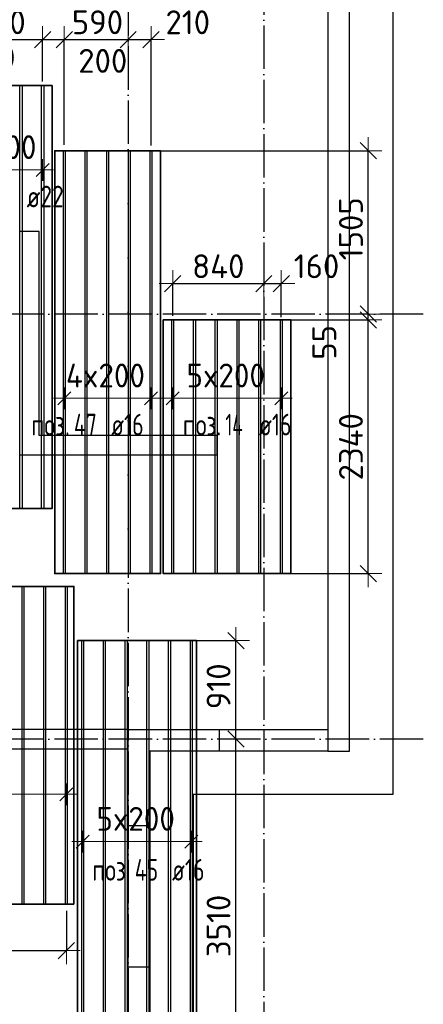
# Model space of a CAD drawing. Header units: millimetres. Extents: x -3483 to 105345, y -283423 to 72284.
# Tile 38 of 155: x 52900 to 56620, y -110745 to -101666. Entities that reach past the tile are written whole.
import ezdxf

# ---------------------------------------------------------------- set-up
doc = ezdxf.new("R2010")
doc.units = ezdxf.units.MM
doc.header["$PDMODE"] = 65
for name, pattern in [('______11', [500, 400, -50, 0, -50]), ('______2', [270, 200, -70]), ('______5', [1100, 800, -100, 100, -100])]:
    doc.linetypes.add(name, pattern=pattern)
doc.layers.add('Арм.стержн.Доп. Арм ниж.зоны У', color=7, linetype='Continuous', lineweight=35, true_color=0x1cff1c)
doc.layers.add('Осевая линия_ общее', color=7, linetype='______5', lineweight=13, true_color=0xa0a0a0)
for name, color, linetype, lineweight in [('Размерная линия_ общее', 7, 'Continuous', 13), ('Стена_ общее', 7, 'Continuous', 35), ('Фундамент_ общее', 7, 'Continuous', 35)]:
    doc.layers.add(name, color=color, linetype=linetype, lineweight=lineweight)
doc.styles.add('ISOCPEUR', font='ISOCPEUR')
doc.dimstyles.new('DIMSTYLE_4', dxfattribs={"dimtxt": 220, "dimasz": 250, "dimexe": 0, "dimexo": 0, "dimgap": 110, "dimtad": 2, "dimdec": 0, "dimrnd": 5, "dimzin": 12, "dimdsep": 46, "dimtxsty": 'ISOCPEUR', "dimblk1": 'ALL_ML_STRICH', "dimblk2": 'ALL_ML_STRICH', "dimsah": 1, "dimcen": 0, "dimclrd": 7, "dimclre": 256, "dimclrt": 7, "dimadec": 0, "dimazin": 0, "dimtfac": 1, "dimtdec": 0, "dimtix": 1, "dimtmove": 2, "dimatfit": 3, "dimfxl": 0, "dimtzin": 0, "dimlwd": 0, "dimlwe": -3, "dimarcsym": 0})
doc.dimstyles.new('DIMSTYLE_5', dxfattribs={"dimtxt": 220, "dimasz": 250, "dimexe": 0, "dimexo": 0, "dimgap": 110, "dimtad": 2, "dimdec": 0, "dimrnd": 5, "dimzin": 12, "dimdsep": 46, "dimtxsty": 'ISOCPEUR', "dimblk1": 'ALL_ML_STRICH', "dimblk2": 'ALL_ML_STRICH', "dimsah": 1, "dimcen": 0, "dimclrd": 7, "dimclre": 256, "dimclrt": 7, "dimadec": 0, "dimazin": 0, "dimtfac": 1, "dimtdec": 0, "dimtix": 1, "dimtmove": 2, "dimatfit": 3, "dimfxl": 0, "dimtvp": 1.2, "dimtzin": 0, "dimlwd": 0, "dimlwe": -3, "dimarcsym": 0})
doc.dimstyles.new('DIMSTYLE_9', dxfattribs={"dimtxt": 220, "dimasz": 250, "dimexe": 0, "dimexo": 0, "dimgap": 110, "dimtad": 0, "dimdec": 0, "dimrnd": 5, "dimzin": 12, "dimdsep": 46, "dimtxsty": 'ISOCPEUR', "dimblk1": 'ALL_ML_STRICH', "dimblk2": 'ALL_ML_STRICH', "dimsah": 1, "dimcen": 0, "dimclrd": 7, "dimclre": 256, "dimclrt": 7, "dimadec": 0, "dimazin": 0, "dimtfac": 1, "dimtdec": 0, "dimtix": 1, "dimtmove": 2, "dimatfit": 3, "dimfxl": 0, "dimtvp": 1.2, "dimtzin": 0, "dimlwd": 0, "dimlwe": -3, "dimarcsym": 0})

# ---------------------------------------------------------------- blocks, each defined once
blk = doc.blocks.new('СЛОЖНЫЙ_ОБЪЕКТ_4')
at = {"layer": 'Стена_ общее', "color": 9, "linetype": 'Continuous', "lineweight": -3, "true_color": 0xc7c7c7, "transparency": 33554687}
for p, q in [((55740, -100550), (55740, -108210)), ((55940, -108410), (55940, -100550)), ((53080, -103620), (52900, -103620)), ((53080, -105500), (53080, -103620)), ((54720, -105500), (53080, -105500)), ((54720, -105680), (54720, -105500)), ((52900, -105680), (53080, -105680)), ((53080, -105680), (54720, -105680)), ((53900, -108210), (49000, -108210)), ((53900, -108210), (55740, -108210)), ((53900, -108390), (53900, -108210)), ((48320, -108390), (53900, -108390)), ((53900, -108410), (53900, -108390)), ((53900, -114800), (53900, -108410)), ((54100, -108410), (54100, -118113.6)), ((55740, -108410), (54100, -108410)), ((55740, -108410), (55940, -108410))]:
    blk.add_line(p, q, dxfattribs=at)
at = {"layer": 'Стена_ общее', "color": 9, "linetype": '______2', "lineweight": -3, "true_color": 0xc7c7c7, "transparency": 33554687}
for p, q in [((54740, -108210), (54740, -108410)), ((55740, -108210), (55740, -108410)), ((54100, -109100), (53900, -109100)), ((53900, -110400), (54100, -110400))]:
    blk.add_line(p, q, dxfattribs=at)
blk = doc.blocks.new('ALL_ML_STRICH')
at = {"color": 0, "linetype": 'ByBlock', "lineweight": -2}
for p, q in [((0, -0.5), (0, 0.5)), ((-1, 0), (0.5, 0)), ((-0.3, -0.3), (0.3, 0.3))]:
    blk.add_line(p, q, dxfattribs=at)
blk = doc.blocks.new('*D363')
at = {"layer": 'DEFPOINTS', "color": 7, "linetype": 'Continuous', "lineweight": 13, "transparency": 33554687}
for p in [(52131, -101849.8), (52131, -102320.5), (52311, -102331.2)]:
    blk.add_point(p, dxfattribs=at)
at = {"layer": 'Размерная линия_ общее', "color": 253, "linetype": 'Continuous', "lineweight": -2, "true_color": 0xa0a0a0, "transparency": 33554687}
for p, q in [((52131, -102220.5), (52131, -101849.8)), ((52311, -102231.2), (52311, -101849.8))]:
    blk.add_line(p, q, dxfattribs=at)
at = {"layer": 'Размерная линия_ общее', "color": 7, "linetype": 'Continuous', "lineweight": -2, "transparency": 33554687}
blk.add_line((52131, -101849.8), (52311, -101849.8), dxfattribs=at)
at = {"layer": 'Размерная линия_ общее', "color": 7, "linetype": 'Continuous', "lineweight": 13, "transparency": 33554687, "xscale": 250, "yscale": 250, "zscale": 250, "rotation": 180}
blk.add_blockref('ALL_ML_STRICH', (52131, -101849.8), dxfattribs=at)
at = {"layer": 'Размерная линия_ общее', "color": 7, "linetype": 'Continuous', "lineweight": 13, "transparency": 33554687, "xscale": 250, "yscale": 250, "zscale": 250}
blk.add_blockref('ALL_ML_STRICH', (52311, -101849.8), dxfattribs=at)
at = {"layer": 'Размерная линия_ общее', "color": 7, "linetype": 'Continuous', "lineweight": 13, "transparency": 33554687, "insert": (52648.2, -102014.6), "char_height": 220, "width": 660, "attachment_point": 5, "style": 'ISOCPEUR'}
blk.add_mtext('\\A1;{180}', dxfattribs=at)
blk = doc.blocks.new('*D364')
at = {"layer": 'DEFPOINTS', "color": 7, "linetype": 'Continuous', "lineweight": 13, "transparency": 33554687}
for p in [(52311, -101849.8), (52311, -102331.2), (53111, -102335.6)]:
    blk.add_point(p, dxfattribs=at)
at = {"layer": 'Размерная линия_ общее', "color": 253, "linetype": 'Continuous', "lineweight": -2, "true_color": 0xa0a0a0, "transparency": 33554687}
for p, q in [((52311, -102231.2), (52311, -101849.8)), ((53111, -102235.6), (53111, -101849.8))]:
    blk.add_line(p, q, dxfattribs=at)
at = {"layer": 'Размерная линия_ общее', "color": 7, "linetype": 'Continuous', "lineweight": -2, "transparency": 33554687}
blk.add_line((52311, -101849.8), (53111, -101849.8), dxfattribs=at)
at = {"layer": 'Размерная линия_ общее', "color": 7, "linetype": 'Continuous', "lineweight": 13, "transparency": 33554687, "xscale": 250, "yscale": 250, "zscale": 250, "rotation": 180}
blk.add_blockref('ALL_ML_STRICH', (52311, -101849.8), dxfattribs=at)
at = {"layer": 'Размерная линия_ общее', "color": 7, "linetype": 'Continuous', "lineweight": 13, "transparency": 33554687, "xscale": 250, "yscale": 250, "zscale": 250}
blk.add_blockref('ALL_ML_STRICH', (53111, -101849.8), dxfattribs=at)
at = {"layer": 'Размерная линия_ общее', "color": 7, "linetype": 'Continuous', "lineweight": 13, "transparency": 33554687, "insert": (52722, -101689.8), "char_height": 220, "width": 660, "attachment_point": 5, "style": 'ISOCPEUR'}
blk.add_mtext('\\A1;{800}', dxfattribs=at)
blk = doc.blocks.new('*D365')
at = {"layer": 'DEFPOINTS', "color": 7, "linetype": 'Continuous', "lineweight": 13, "transparency": 33554687}
for p in [(53111, -101849.8), (53111, -102335.6), (53311, -102921.1)]:
    blk.add_point(p, dxfattribs=at)
at = {"layer": 'Размерная линия_ общее', "color": 253, "linetype": 'Continuous', "lineweight": -2, "true_color": 0xa0a0a0, "transparency": 33554687}
for p, q in [((53111, -102235.6), (53111, -101849.8)), ((53311, -102821.1), (53311, -101849.8))]:
    blk.add_line(p, q, dxfattribs=at)
at = {"layer": 'Размерная линия_ общее', "color": 7, "linetype": 'Continuous', "lineweight": -2, "transparency": 33554687}
blk.add_line((53111, -101849.8), (53311, -101849.8), dxfattribs=at)
at = {"layer": 'Размерная линия_ общее', "color": 7, "linetype": 'Continuous', "lineweight": 13, "transparency": 33554687, "xscale": 250, "yscale": 250, "zscale": 250, "rotation": 180}
blk.add_blockref('ALL_ML_STRICH', (53111, -101849.8), dxfattribs=at)
at = {"layer": 'Размерная линия_ общее', "color": 7, "linetype": 'Continuous', "lineweight": 13, "transparency": 33554687, "xscale": 250, "yscale": 250, "zscale": 250}
blk.add_blockref('ALL_ML_STRICH', (53311, -101849.8), dxfattribs=at)
at = {"layer": 'Размерная линия_ общее', "color": 7, "linetype": 'Continuous', "lineweight": 13, "transparency": 33554687, "insert": (53665.8, -102045.8), "char_height": 220, "width": 660, "attachment_point": 5, "style": 'ISOCPEUR'}
blk.add_mtext('\\A1;{200}', dxfattribs=at)
blk = doc.blocks.new('*D366')
at = {"layer": 'DEFPOINTS', "color": 7, "linetype": 'Continuous', "lineweight": 13, "transparency": 33554687}
for p in [(53311, -101849.8), (53900, -101997.9), (53311, -102921.1)]:
    blk.add_point(p, dxfattribs=at)
at = {"layer": 'Размерная линия_ общее', "color": 253, "linetype": 'Continuous', "lineweight": -2, "true_color": 0xa0a0a0, "transparency": 33554687}
for p, q in [((53311, -102821.1), (53311, -101849.8)), ((53900, -101849.8), (53900, -101849.8))]:
    blk.add_line(p, q, dxfattribs=at)
at = {"layer": 'Размерная линия_ общее', "color": 7, "linetype": 'Continuous', "lineweight": -2, "transparency": 33554687}
blk.add_line((53311, -101849.8), (53900, -101849.8), dxfattribs=at)
at = {"layer": 'Размерная линия_ общее', "color": 7, "linetype": 'Continuous', "lineweight": 13, "transparency": 33554687, "xscale": 250, "yscale": 250, "zscale": 250, "rotation": 180}
blk.add_blockref('ALL_ML_STRICH', (53311, -101849.8), dxfattribs=at)
at = {"layer": 'Размерная линия_ общее', "color": 7, "linetype": 'Continuous', "lineweight": 13, "transparency": 33554687, "xscale": 250, "yscale": 250, "zscale": 250}
blk.add_blockref('ALL_ML_STRICH', (53900, -101849.8), dxfattribs=at)
at = {"layer": 'Размерная линия_ общее', "color": 7, "linetype": 'Continuous', "lineweight": 13, "transparency": 33554687, "insert": (53616.5, -101689.8), "char_height": 220, "width": 660, "attachment_point": 5, "style": 'ISOCPEUR'}
blk.add_mtext('\\A1;{590}', dxfattribs=at)
blk = doc.blocks.new('*D367')
at = {"layer": 'DEFPOINTS', "color": 7, "linetype": 'Continuous', "lineweight": 13, "transparency": 33554687}
for p in [(53900, -101849.8), (53900, -101997.9), (54111, -102926.7)]:
    blk.add_point(p, dxfattribs=at)
at = {"layer": 'Размерная линия_ общее', "color": 253, "linetype": 'Continuous', "lineweight": -2, "true_color": 0xa0a0a0, "transparency": 33554687}
for p, q in [((53900, -101849.8), (53900, -101849.8)), ((54111, -102826.7), (54111, -101849.8))]:
    blk.add_line(p, q, dxfattribs=at)
at = {"layer": 'Размерная линия_ общее', "color": 7, "linetype": 'Continuous', "lineweight": -2, "transparency": 33554687}
blk.add_line((53900, -101849.8), (54111, -101849.8), dxfattribs=at)
at = {"layer": 'Размерная линия_ общее', "color": 7, "linetype": 'Continuous', "lineweight": 13, "transparency": 33554687, "xscale": 250, "yscale": 250, "zscale": 250, "rotation": 180}
blk.add_blockref('ALL_ML_STRICH', (53900, -101849.8), dxfattribs=at)
at = {"layer": 'Размерная линия_ общее', "color": 7, "linetype": 'Continuous', "lineweight": 13, "transparency": 33554687, "xscale": 250, "yscale": 250, "zscale": 250}
blk.add_blockref('ALL_ML_STRICH', (54111, -101849.8), dxfattribs=at)
at = {"layer": 'Размерная линия_ общее', "color": 7, "linetype": 'Continuous', "lineweight": 13, "transparency": 33554687, "insert": (54449.2, -101690.1), "char_height": 220, "width": 660, "attachment_point": 5, "style": 'ISOCPEUR'}
blk.add_mtext('\\A1;{210}', dxfattribs=at)
blk = doc.blocks.new('*D368')
at = {"layer": 'DEFPOINTS', "color": 7, "linetype": 'Continuous', "lineweight": 13, "transparency": 33554687}
for p in [(54311, -104099.6), (55150, -104096.2), (54311, -104498.2)]:
    blk.add_point(p, dxfattribs=at)
at = {"layer": 'Размерная линия_ общее', "color": 253, "linetype": 'Continuous', "lineweight": -2, "true_color": 0xa0a0a0, "transparency": 33554687}
for p, q in [((54311, -104398.2), (54311, -104099.6)), ((55150, -104099.6), (55150, -104099.6))]:
    blk.add_line(p, q, dxfattribs=at)
at = {"layer": 'Размерная линия_ общее', "color": 7, "linetype": 'Continuous', "lineweight": -2, "transparency": 33554687}
blk.add_line((54311, -104099.6), (55150, -104099.6), dxfattribs=at)
at = {"layer": 'Размерная линия_ общее', "color": 7, "linetype": 'Continuous', "lineweight": 13, "transparency": 33554687, "xscale": 250, "yscale": 250, "zscale": 250, "rotation": 180}
blk.add_blockref('ALL_ML_STRICH', (54311, -104099.6), dxfattribs=at)
at = {"layer": 'Размерная линия_ общее', "color": 7, "linetype": 'Continuous', "lineweight": 13, "transparency": 33554687, "xscale": 250, "yscale": 250, "zscale": 250}
blk.add_blockref('ALL_ML_STRICH', (55150, -104099.6), dxfattribs=at)
at = {"layer": 'Размерная линия_ общее', "color": 7, "linetype": 'Continuous', "lineweight": 13, "transparency": 33554687, "insert": (54730.5, -103939.6), "char_height": 220, "width": 660, "attachment_point": 5, "style": 'ISOCPEUR'}
blk.add_mtext('\\A1;{840}', dxfattribs=at)
blk = doc.blocks.new('*D369')
at = {"layer": 'DEFPOINTS', "color": 7, "linetype": 'Continuous', "lineweight": 13, "transparency": 33554687}
for p in [(55150, -104096.2), (55150, -104099.6), (55311, -104508.6)]:
    blk.add_point(p, dxfattribs=at)
at = {"layer": 'Размерная линия_ общее', "color": 253, "linetype": 'Continuous', "lineweight": -2, "true_color": 0xa0a0a0, "transparency": 33554687}
for p, q in [((55150, -104099.6), (55150, -104099.6)), ((55311, -104408.6), (55311, -104099.6))]:
    blk.add_line(p, q, dxfattribs=at)
at = {"layer": 'Размерная линия_ общее', "color": 7, "linetype": 'Continuous', "lineweight": -2, "transparency": 33554687}
blk.add_line((55150, -104099.6), (55311, -104099.6), dxfattribs=at)
at = {"layer": 'Размерная линия_ общее', "color": 7, "linetype": 'Continuous', "lineweight": 13, "transparency": 33554687, "xscale": 250, "yscale": 250, "zscale": 250, "rotation": 180}
blk.add_blockref('ALL_ML_STRICH', (55150, -104099.6), dxfattribs=at)
at = {"layer": 'Размерная линия_ общее', "color": 7, "linetype": 'Continuous', "lineweight": 13, "transparency": 33554687, "xscale": 250, "yscale": 250, "zscale": 250}
blk.add_blockref('ALL_ML_STRICH', (55311, -104099.6), dxfattribs=at)
at = {"layer": 'Размерная линия_ общее', "color": 7, "linetype": 'Continuous', "lineweight": 13, "transparency": 33554687, "insert": (55635.8, -103939.7), "char_height": 220, "width": 660, "attachment_point": 5, "style": 'ISOCPEUR'}
blk.add_mtext('\\A1;{160}', dxfattribs=at)
blk = doc.blocks.new('*D370')
at = {"layer": 'DEFPOINTS', "color": 7, "linetype": 'Continuous', "lineweight": 13, "transparency": 33554687}
for p in [(55230.7, -104434.4), (55233, -106774.4), (56113, -106774.4)]:
    blk.add_point(p, dxfattribs=at)
at = {"layer": 'Размерная линия_ общее', "color": 253, "linetype": 'Continuous', "lineweight": -2, "true_color": 0xa0a0a0, "transparency": 33554687}
for p, q in [((55330.7, -104434.4), (56113, -104434.4)), ((55333, -106774.4), (56113, -106774.4))]:
    blk.add_line(p, q, dxfattribs=at)
at = {"layer": 'Размерная линия_ общее', "color": 7, "linetype": 'Continuous', "lineweight": -2, "transparency": 33554687}
blk.add_line((56113, -106774.4), (56113, -104434.4), dxfattribs=at)
at = {"layer": 'Размерная линия_ общее', "color": 7, "linetype": 'Continuous', "lineweight": 13, "transparency": 33554687, "xscale": 250, "yscale": 250, "zscale": 250}
for p, rotation in [((56113, -104434.4), 90), ((56113, -106774.4), 270)]:
    blk.add_blockref('ALL_ML_STRICH', p, dxfattribs=dict(at, rotation=rotation))
at = {"layer": 'Размерная линия_ общее', "color": 7, "linetype": 'Continuous', "lineweight": 13, "transparency": 33554687, "insert": (55953, -105604.4), "char_height": 220, "width": 880, "attachment_point": 5, "rotation": 90, "style": 'ISOCPEUR'}
blk.add_mtext('\\A1;{2340}', dxfattribs=at)
blk = doc.blocks.new('*D371')
at = {"layer": 'DEFPOINTS', "color": 7, "linetype": 'Continuous', "lineweight": 13, "transparency": 33554687}
for p in [(56152.8, -104380), (55230.7, -104434.4), (56113, -104434.4)]:
    blk.add_point(p, dxfattribs=at)
at = {"layer": 'Размерная линия_ общее', "color": 253, "linetype": 'Continuous', "lineweight": -2, "true_color": 0xa0a0a0, "transparency": 33554687}
for p, q in [((56113, -104380), (56113, -104380)), ((55330.7, -104434.4), (56113, -104434.4))]:
    blk.add_line(p, q, dxfattribs=at)
at = {"layer": 'Размерная линия_ общее', "color": 7, "linetype": 'Continuous', "lineweight": -2, "transparency": 33554687}
blk.add_line((56113, -104434.4), (56113, -104380), dxfattribs=at)
at = {"layer": 'Размерная линия_ общее', "color": 7, "linetype": 'Continuous', "lineweight": 13, "transparency": 33554687, "xscale": 250, "yscale": 250, "zscale": 250}
for p, rotation in [((56113, -104434.4), 270), ((56113, -104380), 90)]:
    blk.add_blockref('ALL_ML_STRICH', p, dxfattribs=dict(at, rotation=rotation))
at = {"layer": 'Размерная линия_ общее', "color": 7, "linetype": 'Continuous', "lineweight": 13, "transparency": 33554687, "insert": (55708, -104641.4), "char_height": 220, "width": 440, "attachment_point": 5, "rotation": 90, "style": 'ISOCPEUR'}
blk.add_mtext('\\A1;{55}', dxfattribs=at)
blk = doc.blocks.new('*D372')
at = {"layer": 'DEFPOINTS', "color": 7, "linetype": 'Continuous', "lineweight": 13, "transparency": 33554687}
for p in [(54017.7, -102874.4), (56113, -104380), (56152.8, -104380)]:
    blk.add_point(p, dxfattribs=at)
at = {"layer": 'Размерная линия_ общее', "color": 253, "linetype": 'Continuous', "lineweight": -2, "true_color": 0xa0a0a0, "transparency": 33554687}
for p, q in [((54117.7, -102874.4), (56113, -102874.4)), ((56113, -104380), (56113, -104380))]:
    blk.add_line(p, q, dxfattribs=at)
at = {"layer": 'Размерная линия_ общее', "color": 7, "linetype": 'Continuous', "lineweight": -2, "transparency": 33554687}
blk.add_line((56113, -104380), (56113, -102874.4), dxfattribs=at)
at = {"layer": 'Размерная линия_ общее', "color": 7, "linetype": 'Continuous', "lineweight": 13, "transparency": 33554687, "xscale": 250, "yscale": 250, "zscale": 250}
for p, rotation in [((56113, -102874.4), 90), ((56113, -104380), 270)]:
    blk.add_blockref('ALL_ML_STRICH', p, dxfattribs=dict(at, rotation=rotation))
at = {"layer": 'Размерная линия_ общее', "color": 7, "linetype": 'Continuous', "lineweight": 13, "transparency": 33554687, "insert": (55953, -103594.2), "char_height": 220, "width": 880, "attachment_point": 5, "rotation": 90, "style": 'ISOCPEUR'}
blk.add_mtext('\\A1;{1505}', dxfattribs=at)
blk = doc.blocks.new('*D375')
at = {"layer": 'DEFPOINTS', "color": 7, "linetype": 'Continuous', "lineweight": 13, "transparency": 33554687}
for p in [(55014.3, -108300), (54363, -111811.8), (54893.1, -111811.8)]:
    blk.add_point(p, dxfattribs=at)
at = {"layer": 'Размерная линия_ общее', "color": 253, "linetype": 'Continuous', "lineweight": -2, "true_color": 0xa0a0a0, "transparency": 33554687}
for p, q in [((54914.3, -108300), (54893.1, -108300)), ((54463, -111811.8), (54893.1, -111811.8))]:
    blk.add_line(p, q, dxfattribs=at)
at = {"layer": 'Размерная линия_ общее', "color": 7, "linetype": 'Continuous', "lineweight": -2, "transparency": 33554687}
blk.add_line((54893.1, -111811.8), (54893.1, -108300), dxfattribs=at)
at = {"layer": 'Размерная линия_ общее', "color": 7, "linetype": 'Continuous', "lineweight": 13, "transparency": 33554687, "xscale": 250, "yscale": 250, "zscale": 250}
for p, rotation in [((54893.1, -108300), 90), ((54893.1, -111811.8), 270)]:
    blk.add_blockref('ALL_ML_STRICH', p, dxfattribs=dict(at, rotation=rotation))
at = {"layer": 'Размерная линия_ общее', "color": 7, "linetype": 'Continuous', "lineweight": 13, "transparency": 33554687, "insert": (54733.1, -110022.9), "char_height": 220, "width": 880, "attachment_point": 5, "rotation": 90, "style": 'ISOCPEUR'}
blk.add_mtext('\\A1;{3510}', dxfattribs=at)
blk = doc.blocks.new('*D376')
at = {"layer": 'DEFPOINTS', "color": 7, "linetype": 'Continuous', "lineweight": 13, "transparency": 33554687}
for p in [(54368.8, -107391.8), (54893.1, -108300), (55014.3, -108300)]:
    blk.add_point(p, dxfattribs=at)
at = {"layer": 'Размерная линия_ общее', "color": 253, "linetype": 'Continuous', "lineweight": -2, "true_color": 0xa0a0a0, "transparency": 33554687}
for p, q in [((54468.8, -107391.8), (54893.1, -107391.8)), ((54914.3, -108300), (54893.1, -108300))]:
    blk.add_line(p, q, dxfattribs=at)
at = {"layer": 'Размерная линия_ общее', "color": 7, "linetype": 'Continuous', "lineweight": -2, "transparency": 33554687}
blk.add_line((54893.1, -108300), (54893.1, -107391.8), dxfattribs=at)
at = {"layer": 'Размерная линия_ общее', "color": 7, "linetype": 'Continuous', "lineweight": 13, "transparency": 33554687, "xscale": 250, "yscale": 250, "zscale": 250}
for p, rotation in [((54893.1, -107391.8), 90), ((54893.1, -108300), 270)]:
    blk.add_blockref('ALL_ML_STRICH', p, dxfattribs=dict(at, rotation=rotation))
at = {"layer": 'Размерная линия_ общее', "color": 7, "linetype": 'Continuous', "lineweight": 13, "transparency": 33554687, "insert": (54733.1, -107812.9), "char_height": 220, "width": 660, "attachment_point": 5, "rotation": 90, "style": 'ISOCPEUR'}
blk.add_mtext('\\A1;{910}', dxfattribs=at)
blk = doc.blocks.new('*D474')
at = {"layer": 'DEFPOINTS', "color": 7, "linetype": 'Continuous', "lineweight": 13, "transparency": 33554687}
for p in [(50931, -109753.2), (53331, -109782.6), (50931, -110250.7)]:
    blk.add_point(p, dxfattribs=at)
at = {"layer": 'Размерная линия_ общее', "color": 253, "linetype": 'Continuous', "lineweight": -2, "true_color": 0xa0a0a0, "transparency": 33554687}
for p, q in [((50931, -109853.2), (50931, -110250.7)), ((53331, -109882.6), (53331, -110250.7))]:
    blk.add_line(p, q, dxfattribs=at)
at = {"layer": 'Размерная линия_ общее', "color": 7, "linetype": 'Continuous', "lineweight": -2, "transparency": 33554687}
blk.add_line((50931, -110250.7), (53331, -110250.7), dxfattribs=at)
at = {"layer": 'Размерная линия_ общее', "color": 7, "linetype": 'Continuous', "lineweight": 13, "transparency": 33554687, "xscale": 250, "yscale": 250, "zscale": 250, "rotation": 180}
blk.add_blockref('ALL_ML_STRICH', (50931, -110250.7), dxfattribs=at)
at = {"layer": 'Размерная линия_ общее', "color": 7, "linetype": 'Continuous', "lineweight": 13, "transparency": 33554687, "xscale": 250, "yscale": 250, "zscale": 250}
blk.add_blockref('ALL_ML_STRICH', (53331, -110250.7), dxfattribs=at)
at = {"layer": 'Размерная линия_ общее', "color": 7, "linetype": 'Continuous', "lineweight": 13, "transparency": 33554687, "insert": (52131, -110090.7), "char_height": 220, "width": 880, "attachment_point": 5, "style": 'ISOCPEUR'}
blk.add_mtext('\\A1;{2400}', dxfattribs=at)

msp = doc.modelspace()

# ---------------------------------------------------------------- linework, layer by layer
at = {"layer": 'Арм.стержн.Доп. Арм ниж.зоны У', "color": 253, "linetype": 'Continuous', "lineweight": -3, "true_color": 0xa0a0a0, "transparency": 33554687}
for p, q in [((53111, -103051.2), (53111, -102951.2)), ((53111, -103051.2), (53111, -103151.2)), ((53311, -105157.1), (53311, -105057.1)), ((54111, -105157.1), (54111, -105057.1)), ((54311, -105157.1), (54311, -105057.1)), ((55311, -105157.1), (55311, -105057.1)), ((53311, -105157.1), (53311, -105257.1)), ((54111, -105157.1), (54111, -105257.1)), ((54311, -105157.1), (54311, -105257.1)), ((55311, -105157.1), (55311, -105257.1)), ((53331, -108808.2), (53331, -108708.2)), ((53331, -108808.2), (53331, -108908.2)), ((53481, -109245.4), (53481, -109145.4)), ((54481, -109245.4), (54481, -109145.4)), ((53481, -109245.4), (53481, -109345.4)), ((54481, -109245.4), (54481, -109345.4))]:
    msp.add_line(p, q, dxfattribs=at)
at = {"layer": 'Арм.стержн.Доп. Арм ниж.зоны У', "color": 7, "linetype": 'Continuous', "lineweight": 25, "transparency": 33554687}
for p, q in [((53051, -103111.2), (53171, -102991.2)), ((53251, -105217.1), (53371, -105097.1)), ((54051, -105217.1), (54171, -105097.1)), ((54251, -105217.1), (54371, -105097.1)), ((55251, -105217.1), (55371, -105097.1)), ((53271, -108868.2), (53391, -108748.2)), ((53421, -109305.4), (53541, -109185.4)), ((54421, -109305.4), (54541, -109185.4))]:
    msp.add_line(p, q, dxfattribs=at)
at = {"layer": 'Арм.стержн.Доп. Арм ниж.зоны У', "color": 7, "linetype": 'Continuous', "lineweight": 13, "transparency": 33554687}
for p, q in [((52311, -103051.2), (53111, -103051.2)), ((53111, -103051.2), (53211, -103051.2)), ((53311, -105157.1), (53211, -105157.1)), ((53311, -105157.1), (54111, -105157.1)), ((54111, -105157.1), (54211, -105157.1)), ((54311, -105157.1), (54211, -105157.1)), ((54311, -105157.1), (55311, -105157.1)), ((55311, -105157.1), (55411, -105157.1)), ((53331, -108808.2), (53431, -108808.2)), ((53481, -109245.4), (53381, -109245.4)), ((53481, -109245.4), (54481, -109245.4)), ((54481, -109245.4), (54581, -109245.4))]:
    msp.add_line(p, q, dxfattribs=at)
at = {"layer": 'Арм.стержн.Доп. Арм ниж.зоны У', "color": 52, "linetype": 'Continuous', "lineweight": 35, "transparency": 33554687}
for points in [[(53199, -102274.4), (53199, -106174.4), (52223, -106174.4), (52223, -102274.4), (53199, -102274.4)], [(54199, -102874.4), (54199, -106774.4), (53223, -106774.4), (53223, -102874.4), (54199, -102874.4)], [(55399, -104434.4), (55399, -106774.4), (54223, -106774.4), (54223, -104434.4), (55399, -104434.4)], [(53399, -109821.8), (53399, -106891.8), (50863, -106891.8), (50863, -109821.8), (53399, -109821.8)], [(53433, -111811.8), (53433, -107391.8), (54529, -107391.8), (54529, -111811.8), (53433, -111811.8)]]:
    msp.add_lwpolyline(points, dxfattribs=at)
at = {"layer": 'Арм.стержн.Доп. Арм ниж.зоны У', "color": 180, "linetype": 'Continuous', "lineweight": 25, "transparency": 33554687}
for points in [[(52922, -102274.4), (52922, -106174.4), (52900, -106174.4), (52900, -102274.4), (52922, -102274.4)], [(53122, -102274.4), (53122, -106174.4), (53100, -106174.4), (53100, -102274.4), (53122, -102274.4)]]:
    msp.add_lwpolyline(points, dxfattribs=at)
at = {"layer": 'Арм.стержн.Доп. Арм ниж.зоны У', "color": 41, "linetype": 'Continuous', "lineweight": 25, "transparency": 33554687}
for points in [[(53319, -102874.4), (53319, -106774.4), (53303, -106774.4), (53303, -102874.4), (53319, -102874.4)], [(53519, -102874.4), (53519, -106774.4), (53503, -106774.4), (53503, -102874.4), (53519, -102874.4)], [(53719, -102874.4), (53719, -106774.4), (53703, -106774.4), (53703, -102874.4), (53719, -102874.4)], [(53919, -102874.4), (53919, -106774.4), (53903, -106774.4), (53903, -102874.4), (53919, -102874.4)], [(54119, -102874.4), (54119, -106774.4), (54103, -106774.4), (54103, -102874.4), (54119, -102874.4)], [(54319, -104434.4), (54319, -106774.4), (54303, -106774.4), (54303, -104434.4), (54319, -104434.4)], [(54519, -104434.4), (54519, -106774.4), (54503, -106774.4), (54503, -104434.4), (54519, -104434.4)], [(54719, -104434.4), (54719, -106774.4), (54703, -106774.4), (54703, -104434.4), (54719, -104434.4)], [(54919, -104434.4), (54919, -106774.4), (54903, -106774.4), (54903, -104434.4), (54919, -104434.4)], [(55119, -104434.4), (55119, -106774.4), (55103, -106774.4), (55103, -104434.4), (55119, -104434.4)], [(55319, -104434.4), (55319, -106774.4), (55303, -106774.4), (55303, -104434.4), (55319, -104434.4)], [(52923, -109821.8), (52923, -106891.8), (52939, -106891.8), (52939, -109821.8), (52923, -109821.8)], [(53123, -109821.8), (53123, -106891.8), (53139, -106891.8), (53139, -109821.8), (53123, -109821.8)], [(53323, -109821.8), (53323, -106891.8), (53339, -106891.8), (53339, -109821.8), (53323, -109821.8)], [(53473, -111811.8), (53473, -107391.8), (53489, -107391.8), (53489, -111811.8), (53473, -111811.8)], [(53673, -111811.8), (53673, -107391.8), (53689, -107391.8), (53689, -111811.8), (53673, -111811.8)], [(53873, -111811.8), (53873, -107391.8), (53889, -107391.8), (53889, -111811.8), (53873, -111811.8)], [(54073, -111811.8), (54073, -107391.8), (54089, -107391.8), (54089, -111811.8), (54073, -111811.8)], [(54273, -111811.8), (54273, -107391.8), (54289, -107391.8), (54289, -111811.8), (54273, -111811.8)], [(54473, -111811.8), (54473, -107391.8), (54489, -107391.8), (54489, -111811.8), (54473, -111811.8)]]:
    msp.add_lwpolyline(points, dxfattribs=at)
at = {"layer": 'Арм.стержн.Доп. Арм ниж.зоны У', "color": 7, "linetype": 'Continuous', "lineweight": 13, "transparency": 33554687}
msp.add_lwpolyline([(50931, -108808.2), (51503, -108808.2), (51503, -108808.2), (53331, -108808.2)], dxfattribs=at)
at = {"layer": 'Осевая линия_ общее', "color": 253, "linetype": '______11', "lineweight": -3, "true_color": 0xa0a0a0, "transparency": 33554687}
for p, q in [((53900, -93410), (53900, -142827.9)), ((55150, -99220), (55150, -142827.9)), ((56620, -104380), (37142.2, -104380)), ((56620, -108300), (37142.2, -108300))]:
    msp.add_line(p, q, dxfattribs=at)
at = {"layer": 'Фундамент_ общее', "color": 7, "lineweight": 25, "transparency": 33554687}
for p, q in [((56340, -99950), (56340, -108810)), ((54500, -108810), (54500, -117948)), ((56340, -108810), (54500, -108810))]:
    msp.add_line(p, q, dxfattribs=at)
at = {"layer": 'Фундамент_ общее', "color": 7, "linetype": 'Continuous', "lineweight": 25, "transparency": 33554687}
for p, q in [((56340, -99950), (56340, -108810)), ((54500, -108810), (54500, -117948)), ((56340, -108810), (54500, -108810))]:
    msp.add_line(p, q, dxfattribs=at)

# ---------------------------------------------------------------- block references
at = {"layer": 'Стена_ общее', "color": 9, "linetype": 'Continuous', "lineweight": -3, "true_color": 0xc7c7c7, "transparency": 33554687}
msp.add_blockref('СЛОЖНЫЙ_ОБЪЕКТ_4', (0, 0), dxfattribs=at)

# ---------------------------------------------------------------- texts
at = {"layer": 'Арм.стержн.Доп. Арм ниж.зоны У', "color": 7, "linetype": 'Continuous', "lineweight": 13, "transparency": 33554687, "char_height": 220, "attachment_point": 7, "style": 'ISOCPEUR'}
for s, insert, width in [('\\W0.95;4x200', (52326, -102951.2), 895.564), ('\\W0.95;4x200', (53326, -105057.1), 895.564), ('\\W0.95;5x200', (54437, -105057.1), 873.359), ('\\W0.95;5x200', (53607, -109145.4), 873.359)]:
    msp.add_mtext(s, dxfattribs=dict(at, insert=insert, width=width))
at = {"layer": 'Арм.стержн.Доп. Арм ниж.зоны У', "color": 7, "linetype": 'Continuous', "lineweight": 25, "transparency": 33554687, "char_height": 200, "attachment_point": 7, "style": 'ISOCPEUR'}
for s, insert, width in [('\\W0.79; ø22 ', (52863.5, -103396.7), 661.987), ('\\W0.73;47', (53399.3, -105500.1), 323.329), ('\\W0.74; ø16 ', (53649.3, -105500.1), 624.254), ('\\W0.64;14', (54795.4, -105499.7), 280.312), ('\\W0.74; ø16 ', (55012.1, -105499.7), 624.254), ('\\W0.77;поз.', (53007.7, -105500.1), 468.039), ('\\W0.77;поз.', (54403.7, -105499.7), 468.039), ('\\W0.73;45', (53960.1, -109605.3), 323.329), ('\\W0.74; ø16 ', (54210.1, -109605.3), 624.254), ('\\W0.77;поз.', (53568.4, -109605.3), 468.039)]:
    msp.add_mtext(s, dxfattribs=dict(at, insert=insert, width=width))

# ---------------------------------------------------------------- dimensions: what is measured, and where the dimension line sits
at = {"layer": 'Размерная линия_ общее', "color": 7, "linetype": 'Continuous', "lineweight": 13, "transparency": 33554687}
for base, p1, p2, dimstyle, picture, middle in [((53111, -101849.8), (52311, -102231.2), (53111, -102235.6), 'DIMSTYLE_4', '*D364', (52722, -101689.8)), ((53900, -101849.8), (53311, -102821.1), (53900, -101849.8), 'DIMSTYLE_5', '*D366', (53616.5, -101689.8)), ((54111, -101849.8), (53900, -101849.8), (54111, -102826.7), 'DIMSTYLE_5', '*D367', (54449.2, -101690.1)), ((52311, -101849.8), (52131, -102220.5), (52311, -102231.2), 'DIMSTYLE_9', '*D363', (52648.2, -102014.6)), ((53311, -101849.8), (53111, -102235.6), (53311, -102821.1), 'DIMSTYLE_9', '*D365', (53665.8, -102045.8)), ((55150, -104099.6), (54311, -104398.2), (55150, -104099.6), 'DIMSTYLE_4', '*D368', (54730.5, -103939.6)), ((55311, -104099.6), (55150, -104099.6), (55311, -104408.6), 'DIMSTYLE_5', '*D369', (55635.8, -103939.7)), ((53331, -110250.7), (50931, -109853.2), (53331, -109882.6), 'DIMSTYLE_4', '*D474', (52131, -110090.7))]:
    dim = msp.add_linear_dim(base=base, p1=p1, p2=p2, dimstyle=dimstyle, override={"dimpost": '<>', "dimclrd": 7, "dimclre": 253, "dimclrt": 7, "dimlwd": 0, "dimlwe": 65533}, dxfattribs=at)
    dim.commit()
    dim.dimension.update_dxf_attribs({"geometry": picture, "text_midpoint": middle, "dimtype": 160})
for base, p1, p2, dimstyle, picture, middle in [((56113, -102874.4), (56113, -104380), (54117.7, -102874.4), 'DIMSTYLE_4', '*D372', (55953, -103594.2)), ((56113, -104380), (55330.7, -104434.4), (56113, -104380), 'DIMSTYLE_5', '*D371', (55708, -104641.4)), ((56113, -104434.4), (55333, -106774.4), (55330.7, -104434.4), 'DIMSTYLE_4', '*D370', (55953, -105604.4)), ((54893.1, -107391.8), (54914.3, -108300), (54468.8, -107391.8), 'DIMSTYLE_4', '*D376', (54733.1, -107812.9)), ((54893.1, -108300), (54463, -111811.8), (54914.3, -108300), 'DIMSTYLE_4', '*D375', (54733.1, -110022.9))]:
    dim = msp.add_linear_dim(base=base, p1=p1, p2=p2, angle=90, dimstyle=dimstyle, override={"dimpost": '<>', "dimclrd": 7, "dimclre": 253, "dimclrt": 7, "dimlwd": 0, "dimlwe": 65533}, dxfattribs=at)
    dim.commit()
    dim.dimension.update_dxf_attribs({"geometry": picture, "text_midpoint": middle, "dimtype": 160})

doc.saveas('drawing.dxf')
